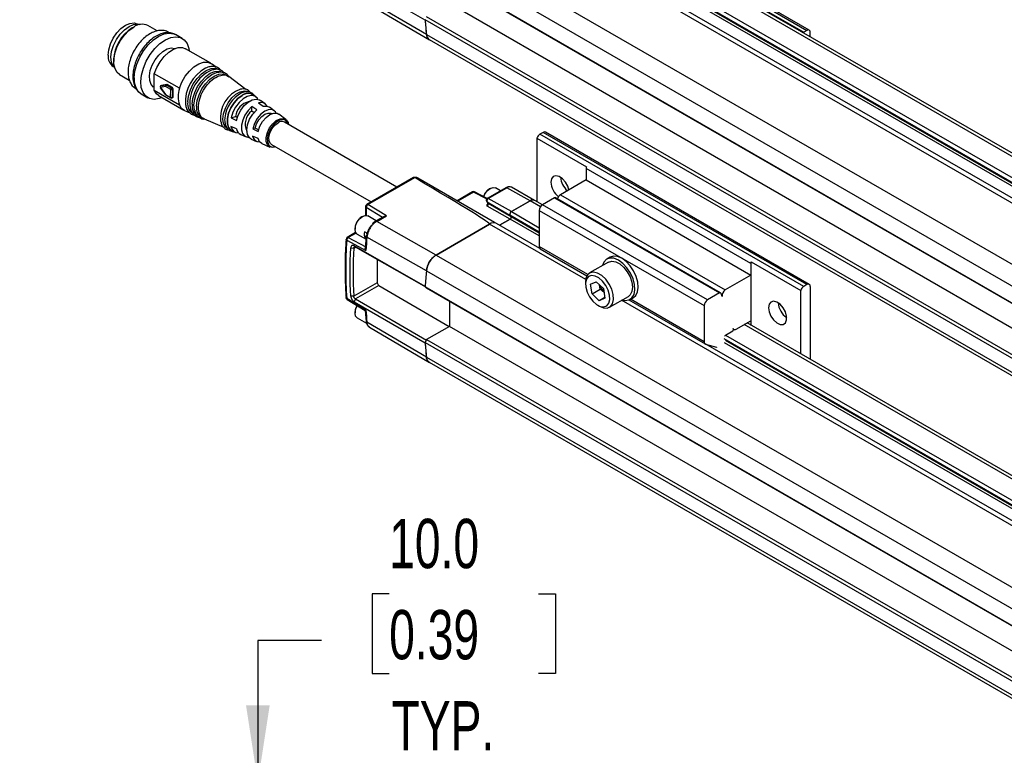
# Model space of a CAD drawing. Header units: millimetres. Extents: x 16 to 683, y 16 to 524.
# Tile 9 of 17: x 260 to 366, y 404 to 483. Entities that reach past the tile are written whole.
import ezdxf

# ---------------------------------------------------------------- set-up
doc = ezdxf.new("R2010")
doc.units = ezdxf.units.MM
doc.header["$LTSCALE"] = 2.5
doc.layers.add('DIMENSIONS', color=140, linetype='Continuous', lineweight=25)
doc.styles.add('SLDTEXTSTYLE0', font='TXT', dxfattribs={"width": 0.7})
doc.dimstyles.new('SLDDIMSTYLE4', dxfattribs={"dimtxt": 5.39502, "dimasz": 8.255, "dimexe": 0, "dimexo": 0.0625, "dimgap": 1.348755, "dimtad": 0, "dimtih": 1, "dimtoh": 1, "dimlfac": 0.5, "dimrnd": 1e-09, "dimzin": 4, "dimdsep": 46, "dimtxsty": 'SLDTEXTSTYLE0', "dimsah": 1, "dimcen": 0.09, "dimadec": 0, "dimazin": 1, "dimtfac": 1, "dimtmove": 0, "dimatfit": 0, "dimfxl": 0, "dimfrac": 2, "dimtolj": 1, "dimtzin": 12, "dimarcsym": 0})

# ---------------------------------------------------------------- blocks, each defined once
blk = doc.blocks.new('_D_6')
at = {"layer": 'DIMENSIONS'}
for p, q in [((299.92, 421.08), (298.11, 421.08)), ((298.11, 421.08), (298.11, 412.51)), ((315.95, 421.08), (317.76, 421.08)), ((317.76, 421.08), (317.76, 412.51)), ((292.67, 416.04), (285.84, 416.04)), ((285.84, 416.04), (285.84, 400.85)), ((298.11, 412.51), (299.92, 412.51)), ((317.76, 412.51), (315.95, 412.51)), ((263.48, 400.85), (293.78, 400.85)), ((260.06, 380.85), (293.78, 380.85)), ((285.84, 380.85), (285.84, 364.98))]:
    blk.add_line(p, q, dxfattribs=at)
for points in [[(285.84, 400.85), (287.11, 409.11), (284.57, 409.11)], [(285.84, 380.85), (284.57, 372.6), (287.11, 372.6)]]:
    blk.add_solid(points, dxfattribs=at)
at = {"layer": 'DIMENSIONS', "char_height": 5.292, "attachment_point": 1, "style": 'SLDTEXTSTYLE0'}
for s, insert in [('10.0', (299.92, 429.11)), ('0.39', (299.92, 419.33)), ('TYP.', (300.18, 409.55))]:
    blk.add_mtext(s, dxfattribs=dict(at, insert=insert))

msp = doc.modelspace()

# ---------------------------------------------------------------- linework, layer by layer
for p, q in [((315.023, 497.845), (668.577, 293.743)), ((669.077, 293.792), (315.523, 497.894)), ((316.084, 497.641), (344.368, 481.313)), ((316.438, 497.845), (344.722, 481.517)), ((344.972, 481.541), (316.688, 497.87)), ((312.871, 496.299), (666.425, 292.197)), ((666.579, 292.59), (313.026, 496.692)), ((310.692, 495.345), (664.246, 291.243)), ((664.996, 291.317), (311.442, 495.419)), ((312.899, 495.883), (666.452, 291.781)), ((312.991, 496.119), (666.545, 292.017)), ((658.517, 287.936), (304.964, 492.038)), ((303.91, 490.343), (657.464, 286.241)), ((303.776, 488.608), (657.329, 284.506)), ((303.917, 488.473), (657.47, 284.371)), ((303.776, 482.603), (296.172, 487.021)), ((303.907, 481.082), (297.536, 484.818)), ((297.792, 484.292), (304.249, 480.507)), ((659.932, 280.281), (306.379, 484.383)), ((657.329, 278.562), (303.776, 482.664)), ((303.779, 482.61), (303.776, 482.603)), ((657.47, 278.86), (303.917, 482.962)), ((272.529, 481.876), (272.349, 481.773)), ((272.992, 482.17), (272.955, 482.192)), ((275.037, 481.452), (274.042, 482.026)), ((344.722, 481.517), (344.368, 481.313)), ((277.722, 480.652), (277.015, 481.06)), ((303.91, 481.084), (657.464, 276.982)), ((304.214, 480.532), (657.767, 276.43)), ((345.075, 480.834), (345.075, 481.312)), ((280.787, 477.988), (278.077, 479.552)), ((270.39, 478.379), (270.39, 478.171)), ((270.33, 477.645), (270.368, 477.623)), ((281.357, 477.569), (280.883, 477.924)), ((271.016, 476.786), (272.056, 476.186)), ((274.714, 475.085), (274.737, 476.865)), ((277.446, 475.301), (274.737, 476.865)), ((282.719, 476.55), (282.555, 476.673)), ((284.544, 475.185), (282.718, 476.551)), ((274.698, 475.412), (274.718, 475.401)), ((275.37, 475.37), (275.912, 474.623)), ((275.936, 475.51), (275.383, 475.394)), ((275.383, 475.394), (275.925, 474.647)), ((275.499, 475.602), (275.41, 475.553)), ((275.423, 475.558), (275.41, 475.553)), ((275.423, 475.558), (275.976, 475.673)), ((275.511, 475.607), (275.423, 475.558)), ((275.511, 475.607), (275.499, 475.602)), ((276.064, 475.723), (275.511, 475.607)), ((276.498, 475.186), (275.936, 475.51)), ((275.976, 475.673), (276.064, 475.723)), ((276.114, 475.712), (276.025, 475.662)), ((276.025, 475.662), (276.587, 475.338)), ((276.676, 475.388), (276.114, 475.712)), ((276.486, 474.323), (276.498, 475.186)), ((276.587, 475.338), (276.676, 475.388)), ((276.674, 475.184), (276.663, 474.321)), ((276.763, 475.234), (276.674, 475.184)), ((276.752, 474.371), (276.763, 475.234)), ((273.341, 474.694), (273.279, 474.733)), ((273.341, 474.694), (274.048, 474.286)), ((274.714, 475.085), (277.423, 473.521)), ((275.178, 474.529), (277.887, 472.965)), ((275.925, 474.647), (276.486, 474.323)), ((275.95, 474.588), (276.512, 474.264)), ((276.636, 474.263), (276.724, 474.313)), ((276.663, 474.321), (276.752, 474.371)), ((285.632, 474.37), (285.337, 474.59)), ((285.181, 472.872), (285.187, 473.343)), ((285.716, 472.975), (285.187, 473.343)), ((285.894, 473.739), (286.423, 473.371)), ((286.612, 473.637), (286.12, 474.004)), ((287.598, 472.899), (287.103, 473.269)), ((277.99, 472.913), (278.538, 472.678)), ((279.91, 472.091), (280.098, 472.011)), ((280.097, 472.011), (282.183, 471.117)), ((282.969, 472.146), (283.442, 472.263)), ((282.969, 472.146), (283.546, 471.854)), ((283.628, 472.156), (283.442, 472.263)), ((285.181, 472.872), (285.453, 472.715)), ((287.336, 472.59), (287.333, 472.592)), ((288.846, 471.964), (288.086, 472.533)), ((283.534, 470.95), (282.957, 471.211)), ((285.563, 471.039), (285.289, 470.971)), ((285.289, 470.971), (285.866, 470.679)), ((285.906, 470.841), (285.563, 471.039)), ((300.753, 464.701), (288.682, 471.669)), ((283.105, 470.723), (283.443, 470.578)), ((284.004, 470.338), (284.568, 470.096)), ((285.132, 469.855), (285.7, 469.612)), ((285.856, 469.9), (285.279, 470.161)), ((315.766, 469.954), (321.069, 466.893)), ((315.766, 469.954), (315.766, 463.133)), ((316.438, 470.572), (316.084, 470.368)), ((344.368, 454.04), (316.084, 470.368)), ((344.722, 454.244), (316.438, 470.572)), ((344.972, 454.269), (316.688, 470.597)), ((286.261, 469.372), (287.133, 468.998)), ((287.307, 469.288), (298.003, 463.113)), ((338.711, 456.489), (321.034, 466.694)), ((321.034, 466.694), (321.034, 465.47)), ((302.543, 465.734), (297.516, 462.832)), ((297.64, 462.82), (302.666, 465.72)), ((311.226, 460.919), (302.985, 465.677)), ((312.424, 464.64), (310.424, 463.486)), ((310.549, 463.475), (312.547, 464.628)), ((310.754, 464.565), (310.675, 464.519)), ((311.854, 464.311), (311.317, 464.621)), ((315.023, 463.224), (312.547, 464.628)), ((315.52, 463.275), (313.029, 464.678)), ((321.034, 465.47), (318.284, 463.882)), ((321.034, 465.47), (338.711, 455.264)), ((308.84, 464.183), (307.206, 463.24)), ((308.964, 464.172), (307.278, 463.199)), ((310.367, 463.43), (308.964, 464.172)), ((310.419, 463.481), (309.082, 464.188)), ((309.082, 464.188), (309.085, 464.186)), ((317.66, 463.547), (316.374, 462.804)), ((317.66, 463.547), (335.338, 453.341)), ((335.463, 453.354), (317.785, 463.559)), ((318.284, 463.882), (335.962, 453.677)), ((297.391, 462.615), (297.391, 461.679)), ((299.201, 461.457), (297.458, 462.517)), ((297.458, 462.517), (297.458, 461.661)), ((299.619, 461.616), (297.64, 462.82)), ((310.351, 463.196), (310.482, 462.999)), ((310.363, 463.18), (310.414, 463.131)), ((310.414, 463.131), (312.871, 461.678)), ((310.414, 463.131), (310.534, 462.95)), ((312.899, 461.262), (310.422, 462.667)), ((312.991, 461.498), (310.534, 462.95)), ((313.026, 462.07), (310.549, 463.475)), ((313.026, 462.07), (315.023, 463.224)), ((315.023, 463.224), (313.026, 462.07)), ((316.146, 462.576), (315.023, 463.224)), ((316.356, 462.793), (315.523, 463.273)), ((334.052, 452.599), (316.374, 462.804)), ((297.054, 461.555), (296.974, 461.509)), ((297.393, 461.663), (297.391, 461.68)), ((298.541, 461.077), (297.617, 461.611)), ((299.376, 461.559), (298.465, 461.033)), ((298.589, 461.021), (299.619, 461.616)), ((312.871, 461.678), (312.991, 461.498)), ((312.871, 461.678), (312.991, 461.498)), ((316.021, 459.86), (312.871, 461.678)), ((316.021, 459.749), (312.991, 461.498)), ((313.026, 462.07), (316.021, 460.342)), ((316.021, 462.192), (333.698, 451.986)), ((316.021, 462.192), (316.021, 458.312)), ((298.185, 460.811), (298.105, 460.749)), ((298.465, 461.033), (298.185, 460.811)), ((304.96, 457.414), (298.589, 461.021)), ((304.96, 457.414), (310.692, 460.723)), ((310.692, 460.723), (304.964, 457.416)), ((320.995, 454.776), (310.692, 460.723)), ((311.442, 460.798), (311.185, 460.946)), ((316.078, 458.121), (311.442, 460.798)), ((311.768, 460.61), (312.899, 461.262)), ((312.899, 461.262), (311.768, 460.61)), ((316.021, 459.46), (312.899, 461.262)), ((296.319, 459.823), (295.419, 459.303)), ((296.369, 459.774), (295.538, 459.294)), ((295.538, 459.294), (297.423, 458.287)), ((296.259, 460.269), (296.259, 460.177)), ((296.319, 459.823), (296.334, 459.83)), ((296.492, 459.662), (297.438, 459.116)), ((297.561, 459.75), (297.278, 459.913)), ((297.472, 459.464), (297.278, 459.352)), ((297.278, 459.352), (297.449, 459.253)), ((297.463, 459.426), (297.363, 458.156)), ((297.492, 459.554), (297.463, 459.423)), ((303.907, 455.72), (297.536, 459.324)), ((295.368, 459), (297.424, 457.903)), ((296.113, 458.154), (296.314, 458.27)), ((303.776, 454.048), (296.172, 458.405)), ((296.313, 458.27), (296.172, 458.405)), ((303.917, 453.913), (296.313, 458.27)), ((321.213, 455.314), (316.021, 458.312)), ((295.795, 458.185), (296.113, 458.154)), ((304.964, 457.416), (658.517, 253.314)), ((316.124, 458.083), (321.13, 455.193)), ((323.609, 457.188), (323.256, 456.984)), ((298.636, 456.939), (298.636, 454.446)), ((323.443, 456.66), (321.416, 455.489)), ((338.711, 456.489), (338.711, 455.264)), ((338.747, 456.688), (344.05, 453.626)), ((338.747, 449.866), (338.747, 456.688)), ((303.91, 455.722), (657.464, 251.62)), ((338.711, 455.264), (335.962, 453.677)), ((298.636, 454.446), (296.113, 452.989)), ((298.812, 454.14), (296.313, 452.697)), ((298.812, 454.14), (306.362, 449.752)), ((303.779, 454.045), (303.776, 454.048)), ((320.976, 454.516), (320.976, 454.285)), ((321.502, 454.273), (322.108, 454.554)), ((321.672, 453.252), (321.502, 454.273)), ((322.108, 454.554), (322.885, 453.814)), ((322.556, 453.762), (322.483, 454.197)), ((344.722, 454.244), (344.368, 454.04)), ((345.075, 454.04), (345.075, 446.213)), ((296.113, 452.989), (295.795, 452.999)), ((657.329, 249.885), (303.776, 453.987)), ((303.776, 453.987), (303.917, 453.852)), ((657.47, 249.75), (303.917, 453.852)), ((321.672, 453.252), (322.556, 453.762)), ((322.449, 452.513), (321.672, 453.252)), ((322.957, 453.38), (322.556, 453.762)), ((322.885, 453.814), (323.055, 452.794)), ((323.541, 451.809), (325.568, 452.979)), ((335.338, 453.341), (334.052, 452.599)), ((335.626, 452.947), (335.506, 453.298)), ((344.05, 446.805), (344.05, 453.626)), ((297.424, 451.488), (295.368, 452.752)), ((295.415, 452.654), (295.413, 452.656)), ((295.415, 452.654), (297.361, 451.459)), ((296.313, 452.697), (296.172, 452.4)), ((296.172, 452.4), (303.776, 447.982)), ((296.313, 452.697), (303.917, 448.279)), ((306.379, 452.431), (306.379, 449.762)), ((322.278, 452.03), (322.479, 451.914)), ((323.045, 452.857), (322.449, 452.513)), ((323.055, 452.794), (322.449, 452.513)), ((634.901, 273.562), (324.838, 452.557)), ((325.63, 452.595), (333.802, 447.878)), ((325.756, 452.654), (326.109, 452.858)), ((333.698, 448.107), (325.788, 452.673)), ((333.698, 451.986), (333.698, 448.107)), ((296.259, 451.287), (296.259, 451.195)), ((297.362, 451.461), (297.463, 450.295)), ((296.492, 450.68), (297.503, 450.097)), ((303.907, 446.46), (297.536, 450.197)), ((337.129, 449.451), (338.711, 450.365)), ((639.232, 276.062), (338.004, 449.957)), ((639.525, 276.231), (338.297, 450.126)), ((338.711, 450.365), (338.711, 449.887)), ((297.793, 449.671), (304.249, 445.886)), ((306.379, 449.762), (303.917, 448.34)), ((659.932, 245.66), (306.379, 449.762)), ((335.977, 448.811), (336.768, 449.268)), ((335.986, 448.816), (637.234, 274.909)), ((336.835, 449.414), (336.793, 449.538)), ((336.819, 449.461), (336.879, 449.427)), ((303.917, 448.34), (303.776, 448.043)), ((303.776, 448.043), (657.329, 243.941)), ((303.776, 447.982), (303.779, 447.989)), ((303.917, 448.34), (657.47, 244.238)), ((333.838, 447.862), (335.004, 447.515)), ((635.34, 273.816), (333.862, 447.855)), ((636.817, 274.668), (335.852, 448.411)), ((636.47, 274.468), (335.88, 447.995)), ((636.721, 274.613), (335.972, 448.231)), ((303.91, 446.462), (657.464, 242.36)), ((304.214, 445.911), (657.767, 241.809))]:
    msp.add_line(p, q)
at = {"flags": 128}
for points in [[(269.786, 478.847), (269.849, 479.438), (270.035, 480.062), (270.33, 480.676), (270.714, 481.239), (271.162, 481.711), (271.642, 482.062), (272.123, 482.266), (272.57, 482.31), (272.955, 482.192)], [(270.486, 477.493), (270.328, 477.678), (270.145, 478.107), (270.087, 478.645), (270.159, 479.257), (270.357, 479.899), (270.666, 480.529), (271.066, 481.103), (271.53, 481.583), (272.025, 481.935), (272.518, 482.136), (272.975, 482.172), (273.165, 482.132)], [(271.016, 476.786), (270.768, 476.987), (270.529, 477.376), (270.405, 477.883), (270.405, 478.478), (270.529, 479.128), (270.768, 479.793), (271.11, 480.436), (271.535, 481.02), (272.017, 481.509), (272.529, 481.877)], [(272.58, 476.422), (272.653, 477.132), (272.854, 477.878), (273.171, 478.625), (273.588, 479.334), (274.086, 479.97), (274.638, 480.501), (275.217, 480.9), (275.794, 481.148), (276.341, 481.232), (276.829, 481.148), (277.015, 481.06)], [(273.287, 476.014), (273.361, 476.723), (273.561, 477.47), (273.878, 478.216), (274.296, 478.925), (274.793, 479.561), (275.345, 480.092), (275.924, 480.492), (276.501, 480.74), (277.048, 480.824), (277.536, 480.74), (277.941, 480.491), (278.243, 480.091), (278.427, 479.56), (278.464, 479.329)], [(344.312, 481.275), (344.319, 481.28), (344.368, 481.313)], [(274.698, 475.412), (274.658, 475.437), (274.394, 475.716), (274.241, 476.125), (274.21, 476.634), (274.303, 477.205), (274.513, 477.795), (274.825, 478.362), (275.216, 478.861), (275.656, 479.258), (276.114, 479.522), (276.554, 479.634), (276.945, 479.585), (276.974, 479.574)], [(274.737, 476.865), (274.993, 477.526), (275.351, 478.157), (275.79, 478.718), (276.28, 479.174), (276.793, 479.496), (277.295, 479.665), (277.755, 479.669), (278.077, 479.552)], [(277.446, 475.301), (277.702, 475.962), (278.061, 476.593), (278.499, 477.154), (278.99, 477.61), (279.502, 477.932), (280.004, 478.101), (280.465, 478.105), (280.855, 477.945), (280.883, 477.924)], [(278.324, 473.834), (278.398, 474.461), (278.601, 475.12), (278.918, 475.767), (279.328, 476.356), (279.803, 476.848), (280.311, 477.209), (280.817, 477.415), (281.287, 477.452), (281.687, 477.317), (281.759, 477.269)], [(278.795, 473.61), (278.868, 474.223), (279.066, 474.868), (279.377, 475.501), (279.778, 476.077), (280.244, 476.559), (280.741, 476.912), (281.236, 477.114), (281.695, 477.15), (282.087, 477.018), (282.157, 476.971)], [(278.991, 473.516), (279.063, 474.125), (279.259, 474.764), (279.567, 475.39), (279.965, 475.962), (280.426, 476.439), (280.918, 476.789), (281.409, 476.989), (281.655, 477.029)], [(279.267, 473.385), (279.338, 473.985), (279.532, 474.616), (279.836, 475.235), (280.229, 475.799), (280.684, 476.27), (281.17, 476.616), (281.654, 476.813), (282.103, 476.848), (282.487, 476.719), (282.555, 476.673)], [(275.564, 474.306), (275.269, 474.198), (274.722, 474.114), (274.234, 474.198), (273.829, 474.447), (273.527, 474.847), (273.343, 475.378), (273.287, 476.014)], [(275.178, 474.529), (274.956, 474.703), (274.714, 475.085)], [(275.912, 474.623), (275.911, 474.624), (275.912, 474.629), (275.916, 474.637), (275.925, 474.647)], [(282.652, 470.916), (282.352, 471.143), (282.16, 471.518), (282.095, 472.008), (282.16, 472.575), (282.352, 473.172), (282.655, 473.75), (283.044, 474.263), (283.488, 474.67), (283.951, 474.937), (284.394, 475.043), (284.783, 474.979), (284.944, 474.886)], [(284.144, 474.53), (283.698, 474.198), (283.288, 473.745), (282.947, 473.208), (282.704, 472.629), (282.577, 472.057), (282.577, 471.536), (282.704, 471.11), (282.947, 470.813), (283.147, 470.705)], [(283.105, 470.723), (282.948, 470.814), (282.705, 471.111), (282.578, 471.537), (282.578, 472.057), (282.705, 472.629), (282.948, 473.207), (283.289, 473.745), (283.698, 474.197), (284.144, 474.529)], [(285.844, 474.131), (285.795, 474.205), (285.511, 474.444), (285.139, 474.521), (284.71, 474.429), (284.26, 474.178), (283.827, 473.786), (283.448, 473.289), (283.154, 472.726), (282.969, 472.146)], [(283.546, 471.854), (283.724, 472.415), (284.009, 472.959), (284.376, 473.44), (284.794, 473.819), (285.229, 474.062), (285.643, 474.15), (286.003, 474.076), (286.12, 474.004)], [(277.99, 472.913), (277.666, 473.139), (277.423, 473.521)], [(279.054, 472.958), (279.048, 472.981), (278.991, 473.516)], [(285.187, 473.343), (284.792, 472.934), (284.46, 472.437), (284.219, 471.894), (284.09, 471.352), (284.083, 470.858), (284.2, 470.454), (284.431, 470.175), (284.755, 470.045), (284.886, 470.037)], [(287.804, 472.65), (287.713, 472.788), (287.418, 472.993), (287.035, 473.017), (286.604, 472.858), (286.17, 472.533), (285.781, 472.076), (285.476, 471.536), (285.289, 470.971)], [(286.423, 473.371), (286.838, 473.388), (287.103, 473.269)], [(285.132, 469.855), (284.931, 469.989), (284.721, 470.336), (284.653, 470.819), (284.734, 471.385), (284.957, 471.975), (285.296, 472.525), (285.716, 472.975)], [(285.563, 471.039), (285.71, 471.485), (285.95, 471.91), (286.258, 472.271), (286.599, 472.527), (286.939, 472.652), (287.242, 472.633), (287.333, 472.592)], [(285.866, 470.679), (286.046, 471.223), (286.338, 471.742), (286.713, 472.181), (287.13, 472.494), (287.545, 472.647), (287.913, 472.624), (288.086, 472.533)], [(287.757, 469.028), (287.455, 468.951), (287.118, 469.005), (286.869, 469.222), (286.735, 469.58), (286.731, 470.039), (286.857, 470.549), (287.099, 471.056), (287.431, 471.504), (287.817, 471.846), (288.216, 472.043), (288.583, 472.074), (288.88, 471.937), (289.074, 471.645), (289.132, 471.409)], [(289.082, 471.438), (289.057, 471.579), (288.815, 471.872), (288.448, 471.953), (288.011, 471.809), (287.573, 471.463), (287.198, 470.966), (286.944, 470.396), (286.851, 469.838), (286.851, 469.838)], [(287.307, 469.288), (287.21, 469.363), (287.055, 469.645), (287.028, 470.041), (287.131, 470.495), (287.35, 470.948), (287.657, 471.337), (288.009, 471.61)], [(286.261, 469.372), (286.024, 469.55), (285.856, 469.9)], [(319.184, 464.402), (319.067, 464.787), (318.827, 465.231), (318.507, 465.599), (318.151, 465.843), (317.807, 465.928), (317.522, 465.844), (317.334, 465.602), (317.268, 465.234)], [(310.053, 463.675), (310.192, 463.972), (310.45, 464.32), (310.754, 464.565), (311.059, 464.671), (311.317, 464.621)], [(310.482, 462.999), (310.503, 462.974), (310.534, 462.95)], [(296.492, 459.662), (296.492, 459.662), (296.319, 459.861), (296.259, 460.177), (296.319, 460.564), (296.492, 460.961), (296.75, 461.309), (297.054, 461.555), (297.358, 461.661), (297.617, 461.611)], [(326.109, 452.858), (326.356, 453.073), (326.551, 453.454), (326.626, 453.945), (326.577, 454.513), (326.407, 455.117), (326.127, 455.714), (325.758, 456.263), (325.325, 456.724), (324.859, 457.065), (324.394, 457.261), (323.961, 457.3), (323.609, 457.188)], [(326.235, 454.247), (326.071, 454.864), (325.792, 455.478), (325.417, 456.043), (324.974, 456.517), (324.497, 456.866), (324.02, 457.062), (323.58, 457.093), (323.208, 456.954), (322.932, 456.658), (322.785, 456.279)], [(323.443, 456.66), (323.447, 456.661), (323.801, 456.758), (324.215, 456.689), (324.654, 456.46), (325.08, 456.091), (325.457, 455.613), (325.753, 455.066), (325.942, 454.499), (326.008, 453.959), (325.946, 453.493), (325.76, 453.14), (325.568, 452.979)], [(323.948, 453.162), (323.791, 453.737), (323.517, 454.305), (323.15, 454.814), (322.724, 455.219), (322.276, 455.485), (321.846, 455.588), (321.473, 455.519), (321.188, 455.283), (321.019, 454.902), (320.976, 454.516)], [(323.552, 453.111), (323.406, 453.635), (323.149, 454.149), (322.807, 454.602), (322.414, 454.951), (322.007, 455.161), (321.627, 455.211), (321.31, 455.098), (321.088, 454.831), (320.983, 454.437), (321.005, 453.955), (321.151, 453.432), (321.408, 452.918), (321.749, 452.465), (322.143, 452.116), (322.55, 451.906), (322.93, 451.855), (323.247, 451.969), (323.468, 452.235), (323.574, 452.629), (323.552, 453.111)], [(324.91, 452.599), (325.218, 452.54), (325.628, 452.594), (325.955, 452.814), (326.174, 453.182), (326.27, 453.672), (326.235, 454.247)], [(322.479, 451.914), (322.901, 451.74), (323.307, 451.723), (323.64, 451.877), (323.869, 452.189), (323.975, 452.63), (323.948, 453.162)], [(335.506, 453.298), (335.495, 453.321), (335.481, 453.34), (335.463, 453.354), (335.442, 453.363), (335.418, 453.366), (335.393, 453.363), (335.366, 453.355), (335.338, 453.341)], [(296.492, 450.68), (296.327, 450.862), (296.259, 451.172), (296.312, 451.555), (296.477, 451.954), (296.497, 451.989)], [(340.603, 451.764), (340.669, 451.32), (340.857, 450.861), (341.142, 450.448), (341.486, 450.136), (341.841, 449.969), (342.161, 449.968), (342.402, 450.134), (342.531, 450.444), (342.531, 450.857), (342.402, 451.316), (342.161, 451.76), (341.841, 452.129), (341.486, 452.372), (341.142, 452.458), (340.857, 452.374), (340.669, 452.131), (340.603, 451.764)], [(336.793, 449.538), (336.814, 449.491), (336.843, 449.454), (336.879, 449.426), (336.921, 449.409), (336.969, 449.403), (337.02, 449.408), (337.074, 449.425), (337.129, 449.451)], [(335.004, 447.515), (335.027, 447.51), (335.037, 447.509)]]:
    msp.add_lwpolyline(points, dxfattribs=at)
for centre, radius, start, end in [((344.432, 485.322), 40.743, 183.74083, 185.9716), ((344.379, 485.316), 40.693, 183.82256, 185.97243), ((274.591, 478.216), 4.204, 122.21856, 177.78144), ((273.409, 480.703), 1.467, 64.45706, 126.8534), ((344.86, 481.347), 0.218, 350.78596, 129.20329), ((304.592, 481.1), 0.682, 181.34683, 236.33492), ((271.03, 478.686), 1.254, 172.62455, 236.06327), ((282.166, 473.855), 4.095, 118.02079, 184.32131), ((282.483, 473.653), 3.947, 114.35605, 184.36098), ((274.428, 476.198), 1.862, 173.06493, 231.88686), ((275.472, 475.444), 0.125, 119.24517, 180), ((275.499, 475.453), 0.129, 125.76382, 206.78117), ((276.128, 475.5), 0.192, 122.10353, 176.90117), ((275.986, 475.602), 0.0721, 56.93782, 98.35091), ((276.074, 475.651), 0.0721, 56.93782, 98.35091), ((276.689, 475.175), 0.192, 122.10353, 176.90117), ((276.587, 475.358), 0.195, 242.50072, 296.5003), ((276.485, 475.178), 0.19, 1.72398, 57.28461), ((276.573, 475.228), 0.19, 1.72398, 57.28461), ((280.031, 474.378), 2.745, 160.34377, 198.17464), ((285.071, 472.151), 3.248, 109.91866, 187.28142), ((276.013, 474.697), 0.125, 215.92469, 240.16709), ((276.576, 474.495), 0.195, 242.50072, 296.5003), ((276.548, 474.315), 0.0625, 172.87167, 234.66636), ((276.575, 474.372), 0.125, 240.00269, 299.24517), ((276.6, 474.315), 0.063, 304.19505, 5.39272), ((276.689, 474.365), 0.063, 304.19505, 5.39272), ((285.674, 471.8), 3.396, 117.92971, 174.11083), ((284.781, 473.739), 1.015, 54.26183, 128.83658), ((284.787, 473.667), 1.075, 59.19173, 126.72962), ((279.616, 473.634), 1.307, 171.18057, 241.70255), ((280.06, 473.413), 1.28, 171.18057, 241.70255), ((280.504, 473.193), 1.252, 171.18057, 241.70255), ((285.345, 472.021), 1.919, 103.70153, 172.74111), ((286.153, 473.019), 0.765, 29.06462, 109.80792), ((286.258, 471.462), 1.775, 127.35316, 205.47556), ((283.773, 471.34), 0.826, 188.96556, 268.82567), ((284.345, 471.086), 0.822, 189.49439, 245.48281), ((288.393, 471.1), 0.638, 63.11162, 127.03944), ((285.984, 470.269), 0.713, 188.77283, 272.79196), ((316.504, 469.717), 0.775, 122.76829, 162.14054), ((316.584, 470.368), 0.251, 65.69288, 125.61758), ((321.662, 466.685), 0.628, 160.66478, 179.12399), ((302.75, 465.136), 0.59, 66.54211, 98.23503), ((320.467, 465.951), 2.18, 184.96952, 228.74245), ((312.475, 464.526), 0.125, 54.88667, 114.47433), ((312.831, 464.231), 0.489, 66.21109, 125.57229), ((319.418, 465.344), 2.152, 182.92501, 231.09175), ((308.965, 463.967), 0.25, 62.13942, 119.99731), ((308.892, 464.07), 0.125, 54.88667, 114.47433), ((309.037, 464.077), 0.12, 67.78908, 127.61016), ((311.532, 463.194), 1.579, 122.8999, 161.85246), ((317.733, 463.448), 0.123, 64.88371, 126.42675), ((318.707, 463.228), 0.779, 122.85909, 162.90307), ((297.641, 462.615), 0.25, 119.939, 180), ((297.803, 462.507), 0.345, 147.95872, 178.43414), ((297.817, 462.516), 0.352, 120.15438, 150.21974), ((310.306, 462.876), 0.24, 299.01799, 18.00011), ((315.317, 462.813), 0.504, 66.21109, 125.57229), ((315.316, 462.815), 0.503, 65.69288, 125.61758), ((316.788, 462.157), 0.768, 122.60548, 177.39452), ((297.813, 460.198), 1.556, 122.6112, 177.39417), ((313.187, 461.78), 0.332, 119.01799, 198.00011), ((313.187, 461.78), 0.332, 119.01799, 198.00011), ((312.802, 461.436), 0.199, 299.01799, 18.00011), ((312.802, 461.436), 0.199, 299.01799, 18.00011), ((311.131, 460.121), 0.745, 65.26199, 126.04847), ((311.131, 460.12), 0.746, 65.30813, 126.00233), ((295.544, 459.087), 0.25, 119.9914, 180), ((295.719, 459.004), 0.342, 122.02664, 151.10733), ((298.288, 459.633), 1.048, 164.46978, 195.53031), ((351.307, 454.36), 53.999, 174.72521, 176.23769), ((298, 459.753), 0.496, 177.29311, 208.34789), ((342.375, 455.876), 47.111, 176.1973, 183.8027), ((295.739, 458.979), 0.372, 149.15561, 176.66289), ((316.277, 458.29), 0.258, 175.151, 233.53682), ((342.975, 455.571), 46.933, 176.84597, 183.15403), ((306.231, 455.453), 2.336, 122.8418, 173.39588), ((339.34, 456.48), 0.628, 160.66478, 179.12399), ((357.523, 450.701), 53.847, 174.64964, 176.50193), ((357.574, 450.695), 53.902, 174.65031, 176.43277), ((299.02, 454.463), 0.384, 182.61517, 237.26936), ((324.031, 454.545), 1.535, 195.67994, 224.90898), ((344.788, 453.388), 0.775, 122.76829, 162.14054), ((344.86, 454.075), 0.218, 350.78596, 129.20329), ((336.328, 453.067), 0.712, 120.93057, 189.67381), ((295.544, 452.869), 0.25, 180, 238.43265), ((295.478, 452.745), 0.111, 176.82514, 233.94901), ((297.776, 451.22), 1.519, 148.96934, 177.47989), ((334.466, 451.952), 0.768, 122.60548, 177.39452), ((343.716, 452.438), 2.092, 184.0169, 235.97772), ((337.928, 454.36), 40.606, 184.05554, 185.88458), ((336.103, 448.615), 0.233, 122.68359, 169.49263), ((336.695, 449.39), 0.142, 300.93057, 9.67381), ((344.432, 450.701), 40.743, 183.74083, 185.9716), ((344.379, 450.694), 40.693, 183.82256, 185.97243), ((333.928, 448.076), 0.232, 172.39468, 247.20096), ((304.592, 446.478), 0.682, 181.34683, 236.33492)]:
    msp.add_arc(centre, radius, start, end)
msp.add_ellipse((189.125, 529.678), major_axis=(121.571, -68.951), ratio=0.0075565, start_param=6.2787444, end_param=6.6529922)
for points, knots in [([(276.344, 481.268), (276.206, 481.342), (275.925, 481.492), (275.43, 481.536), (274.91, 481.453), (274.371, 481.23), (273.832, 480.873), (273.318, 480.396), (272.857, 479.823), (272.468, 479.183), (272.17, 478.503), (271.978, 477.824), (271.919, 477.342), (271.912, 476.978), (271.932, 476.61), (272.04, 476.131), (272.288, 475.678), (272.535, 475.388), (272.719, 475.3), (272.763, 475.279)], [0, 0, 0, 0, 0.0599762, 0.1220086, 0.1853763, 0.2519245, 0.3209933, 0.3908026, 0.4604183, 0.5298721, 0.5994093, 0.6692555, 0.735917, 0.7496937, 0.7875412, 0.8589708, 0.9213512, 0.9812809, 1, 1, 1, 1]), ([(277.036, 481.024), (276.969, 481.07), (276.765, 481.209), (276.346, 481.288), (275.826, 481.267), (275.28, 481.101), (274.726, 480.8), (274.181, 480.37), (273.684, 479.827), (273.358, 479.404), (273.229, 479.16), (273.219, 479.141)], [0, 0, 0, 0, 0.0611279, 0.1850794, 0.3093602, 0.4388261, 0.5740406, 0.712134, 0.8502652, 0.9879619, 1, 1, 1, 1]), ([(303.907, 481.082), (303.931, 480.959), (303.978, 480.716), (304.132, 480.594), (304.208, 480.534)], [0, 0, 0, 0, 0.5057984, 1, 1, 1, 1]), ([(273.219, 479.141), (273.104, 478.939), (272.864, 478.515), (272.612, 477.828), (272.453, 477.123), (272.414, 476.442), (272.499, 475.833), (272.705, 475.327), (272.96, 474.958), (273.185, 474.816), (273.273, 474.76)], [0, 0, 0, 0, 0.124421, 0.2610979, 0.3985355, 0.5372961, 0.6776249, 0.8029716, 0.9227346, 1, 1, 1, 1]), ([(281.869, 477.219), (281.847, 477.252), (281.74, 477.409), (281.447, 477.572), (281.025, 477.663), (280.61, 477.623), (280.344, 477.504), (280.231, 477.453)], [0, 0, 0, 0, 0.0677577, 0.322795, 0.5699139, 0.8181689, 1, 1, 1, 1]), ([(282.255, 476.934), (282.2, 476.999), (282.052, 477.175), (281.707, 477.32), (281.287, 477.366), (280.997, 477.284), (280.858, 477.244)], [0, 0, 0, 0, 0.1701942, 0.4576251, 0.7396007, 1, 1, 1, 1]), ([(280.109, 472.037), (280.073, 472.043), (279.833, 472.079), (279.566, 472.495), (279.409, 473.227), (279.557, 474.161), (279.97, 475.107), (280.588, 475.96), (281.075, 476.305), (281.318, 476.478)], [0, 0, 0, 0, 0.02816519, 0.19013766, 0.35211013, 0.5140826, 0.67605506, 0.83802753, 1, 1, 1, 1]), ([(281.318, 476.478), (281.557, 476.581), (282.035, 476.786), (282.527, 476.745), (282.679, 476.556), (282.701, 476.528)], [0, 0, 0, 0, 0.4600926, 0.9201852, 1, 1, 1, 1]), ([(282.772, 476.465), (282.746, 476.518), (282.652, 476.711), (282.368, 476.915), (282.018, 477.05), (281.78, 477.029), (281.69, 477.021)], [0, 0, 0, 0, 0.1318872, 0.4743691, 0.8009085, 1, 1, 1, 1]), ([(275.976, 475.673), (275.952, 475.66), (275.935, 475.635), (275.92, 475.575), (275.923, 475.54), (275.936, 475.51)], [0, 0, 0, 0, 0.5, 0.5, 1, 1, 1, 1]), ([(285.049, 474.85), (285.03, 474.88), (284.936, 475.029), (284.663, 475.18), (284.312, 475.265), (284.078, 475.216), (283.983, 475.196)], [0, 0, 0, 0, 0.0883129, 0.4380154, 0.7731913, 1, 1, 1, 1]), ([(275.951, 474.589), (275.95, 474.589), (275.94, 474.591), (275.929, 474.61), (275.926, 474.635), (275.925, 474.647)], [0, 0, 0, 0, 0.0186801, 0.5093401, 1, 1, 1, 1]), ([(285.449, 474.534), (285.4, 474.599), (285.269, 474.773), (284.948, 474.919), (284.546, 474.945), (284.25, 474.882), (284.094, 474.803), (284.077, 474.795)], [0, 0, 0, 0, 0.1641018, 0.4354243, 0.6989671, 0.9681627, 1, 1, 1, 1]), ([(278.096, 473.558), (278.104, 473.488), (278.131, 473.236), (278.301, 472.902), (278.6, 472.584), (278.892, 472.42), (279.088, 472.41), (279.137, 472.407)], [0, 0, 0, 0, 0.1095183, 0.3962997, 0.6466338, 0.9119762, 1, 1, 1, 1]), ([(278.563, 473.364), (278.574, 473.274), (278.606, 473.004), (278.796, 472.646), (279.121, 472.344), (279.405, 472.203), (279.569, 472.203), (279.586, 472.203)], [0, 0, 0, 0, 0.1436807, 0.4297024, 0.706058, 0.9691258, 1, 1, 1, 1]), ([(279.067, 472.954), (279.072, 472.918), (279.106, 472.708), (279.289, 472.408), (279.618, 472.124), (279.888, 471.998), (280.034, 472.001), (280.035, 472.001)], [0, 0, 0, 0, 0.0670224, 0.3908187, 0.7023559, 0.9990975, 1, 1, 1, 1]), ([(282.304, 472.168), (282.297, 472.129), (282.258, 471.905), (282.305, 471.533), (282.455, 471.111), (282.729, 470.808), (283.039, 470.644), (283.266, 470.645), (283.354, 470.646)], [0, 0, 0, 0, 0.04515312, 0.26310591, 0.48270888, 0.67091677, 0.87090379, 1, 1, 1, 1]), ([(281.86, 471.737), (281.896, 471.603), (281.968, 471.334), (282.225, 471.037), (282.49, 470.864), (282.674, 470.852), (282.721, 470.849)], [0, 0, 0, 0, 0.2894525, 0.5827612, 0.8951247, 1, 1, 1, 1]), ([(286.851, 469.838), (286.866, 469.673), (286.895, 469.343), (287.156, 469.059), (287.446, 468.959), (287.649, 469.037), (287.704, 469.058)], [0, 0, 0, 0, 0.29635091, 0.59270182, 0.88905273, 1, 1, 1, 1]), ([(302.666, 465.72), (302.655, 465.725), (302.632, 465.737), (302.584, 465.747), (302.551, 465.734), (302.531, 465.726)], [0, 0, 0, 0, 0.2253579, 0.5087206, 1, 1, 1, 1]), ([(302.971, 465.685), (302.904, 465.709), (302.775, 465.755), (302.635, 465.745), (302.568, 465.741)], [0, 0, 0, 0, 0.5186402, 1, 1, 1, 1]), ([(302.985, 465.677), (302.96, 465.691), (302.935, 465.705), (302.906, 465.699), (302.906, 465.699)], [0, 0, 0, 0, 0.9681737, 1, 1, 1, 1]), ([(313.027, 464.674), (313.023, 464.678), (312.961, 464.732), (312.791, 464.752), (312.591, 464.726), (312.472, 464.665), (312.424, 464.64)], [0, 0, 0, 0, 0.0297184, 0.3966209, 0.7550437, 1, 1, 1, 1]), ([(297.392, 462.615), (297.394, 462.598), (297.4, 462.561), (297.439, 462.532), (297.458, 462.517)], [0, 0, 0, 0, 0.4888864, 1, 1, 1, 1]), ([(297.64, 462.82), (297.616, 462.831), (297.57, 462.852), (297.534, 462.838), (297.516, 462.832)], [0, 0, 0, 0, 0.50401218, 1, 1, 1, 1]), ([(310.431, 463.49), (310.42, 463.482), (310.396, 463.467), (310.366, 463.433), (310.342, 463.389), (310.328, 463.338), (310.325, 463.284), (310.335, 463.234), (310.353, 463.191), (310.37, 463.169), (310.378, 463.158)], [0, 0, 0, 0, 0.1071773, 0.2281378, 0.3599, 0.497516, 0.6349496, 0.7667842, 0.8891695, 1, 1, 1, 1]), ([(310.549, 463.475), (310.527, 463.462), (310.502, 463.442), (310.453, 463.385), (310.431, 463.348), (310.401, 463.272), (310.394, 463.233), (310.395, 463.171), (310.403, 463.147), (310.414, 463.131)], [0, 0, 0, 0, 0.25, 0.25, 0.5, 0.5, 0.75, 0.75, 1, 1, 1, 1]), ([(310.422, 462.667), (310.422, 462.667), (310.416, 462.71), (310.402, 462.769), (310.433, 462.823), (310.441, 462.836)], [0, 0, 0, 0, 0.0074776, 0.7570103, 1, 1, 1, 1]), ([(310.549, 463.475), (310.536, 463.482), (310.509, 463.495), (310.467, 463.502), (310.445, 463.494), (310.431, 463.489)], [0, 0, 0, 0, 0.30163984, 0.57000658, 1, 1, 1, 1]), ([(310.477, 463.008), (310.477, 463.009), (310.475, 463.012), (310.479, 462.998), (310.478, 462.965), (310.466, 462.912), (310.451, 462.867), (310.437, 462.843), (310.435, 462.839)], [0, 0, 0, 0, 0.0286027, 0.2494838, 0.4704347, 0.7009777, 0.9556052, 1, 1, 1, 1]), ([(299.377, 461.557), (299.409, 461.573), (299.482, 461.609), (299.569, 461.613), (299.619, 461.616)], [0, 0, 0, 0, 0.4295482, 1, 1, 1, 1]), ([(298.589, 461.021), (298.568, 461.009), (298.525, 460.983), (298.459, 460.938), (298.391, 460.887), (298.322, 460.829), (298.251, 460.763), (298.179, 460.691), (298.107, 460.611), (298.036, 460.523), (297.965, 460.428), (297.897, 460.326), (297.831, 460.217), (297.769, 460.102), (297.712, 459.98), (297.66, 459.854), (297.616, 459.724), (297.579, 459.591), (297.551, 459.456), (297.541, 459.368), (297.536, 459.324)], [0, 0, 0, 0, 0.04082321, 0.0833966, 0.12770166, 0.17373119, 0.22148973, 0.27098299, 0.32221232, 0.37517463, 0.42986892, 0.48629482, 0.54445194, 0.60434105, 0.66596111, 0.72931123, 0.79438553, 0.86118964, 0.9297388, 1, 1, 1, 1]), ([(298.006, 460.571), (297.989, 460.553), (297.956, 460.517), (297.909, 460.459), (297.866, 460.403), (297.827, 460.346), (297.791, 460.291), (297.759, 460.238), (297.73, 460.186), (297.704, 460.136), (297.681, 460.088), (297.66, 460.043), (297.642, 460.001), (297.627, 459.962), (297.613, 459.925), (297.601, 459.891), (297.591, 459.86), (297.583, 459.833), (297.576, 459.808), (297.57, 459.786), (297.565, 459.767), (297.562, 459.755), (297.561, 459.75)], [0, 0, 0, 0, 0.08166109, 0.15999022, 0.23498723, 0.30665195, 0.37498426, 0.439984, 0.50165105, 0.55998528, 0.61498657, 0.66665481, 0.71498989, 0.75999173, 0.80166022, 0.83999529, 0.87499685, 0.90666484, 0.9349992, 0.95999987, 0.98166682, 1, 1, 1, 1]), ([(298.589, 461.021), (298.565, 461.032), (298.519, 461.053), (298.483, 461.039), (298.465, 461.033)], [0, 0, 0, 0, 0.5019489, 1, 1, 1, 1]), ([(295.538, 459.294), (295.515, 459.304), (295.47, 459.323), (295.436, 459.309), (295.419, 459.302)], [0, 0, 0, 0, 0.5124203, 1, 1, 1, 1]), ([(297.536, 459.324), (297.516, 459.338), (297.477, 459.367), (297.456, 459.405), (297.463, 459.422), (297.464, 459.423)], [0, 0, 0, 0, 0.48127903, 0.96255805, 1, 1, 1, 1]), ([(295.294, 459.103), (295.271, 458.687), (295.202, 457.48), (295.176, 455.567), (295.225, 453.914), (295.283, 453.033), (295.294, 452.852)], [0, 0, 0, 0, 0.1934646, 0.561065, 0.909371, 1, 1, 1, 1]), ([(295.368, 459), (295.361, 459.005), (295.346, 459.014), (295.329, 459.028), (295.312, 459.047), (295.297, 459.07), (295.295, 459.088), (295.294, 459.098)], [0, 0, 0, 0, 0.1585171, 0.3168872, 0.4802314, 0.7286287, 1, 1, 1, 1]), ([(296.172, 458.405), (296.127, 458.431), (296.081, 458.447), (295.993, 458.454), (295.951, 458.445), (295.88, 458.404), (295.85, 458.371), (295.809, 458.288), (295.798, 458.239), (295.795, 458.185)], [0, 0, 0, 0, 0.25, 0.25, 0.5, 0.5, 0.75, 0.75, 1, 1, 1, 1]), ([(296.113, 458.154), (296.116, 458.182), (296.123, 458.207), (296.146, 458.25), (296.162, 458.267), (296.2, 458.289), (296.223, 458.294), (296.268, 458.291), (296.291, 458.283), (296.313, 458.27)], [0, 0, 0, 0, 0.25, 0.25, 0.5, 0.5, 0.75, 0.75, 1, 1, 1, 1]), ([(297.424, 457.903), (297.405, 457.945), (297.371, 458.023), (297.353, 458.114), (297.362, 458.152), (297.363, 458.156)], [0, 0, 0, 0, 0.5101773, 0.9452527, 1, 1, 1, 1]), ([(303.907, 455.72), (303.914, 455.799), (303.927, 455.879), (303.964, 456.042), (303.989, 456.126), (304.048, 456.293), (304.083, 456.375), (304.161, 456.537), (304.206, 456.618), (304.302, 456.773), (304.354, 456.847), (304.463, 456.987), (304.522, 457.054), (304.642, 457.177), (304.704, 457.232), (304.83, 457.332), (304.895, 457.377), (304.96, 457.414)], [0, 0, 0, 0, 0.125, 0.125, 0.25, 0.25, 0.375, 0.375, 0.5, 0.5, 0.625, 0.625, 0.75, 0.75, 0.875, 0.875, 1, 1, 1, 1]), ([(295.795, 452.999), (295.798, 452.949), (295.809, 452.893), (295.85, 452.776), (295.88, 452.716), (295.951, 452.603), (295.993, 452.55), (296.081, 452.462), (296.127, 452.426), (296.172, 452.4)], [0, 0, 0, 0, 0.25, 0.25, 0.5, 0.5, 0.75, 0.75, 1, 1, 1, 1]), ([(296.313, 452.697), (296.291, 452.71), (296.268, 452.728), (296.223, 452.771), (296.2, 452.797), (296.162, 452.852), (296.146, 452.881), (296.123, 452.938), (296.116, 452.965), (296.113, 452.989)], [0, 0, 0, 0, 0.25, 0.25, 0.5, 0.5, 0.75, 0.75, 1, 1, 1, 1]), ([(295.368, 452.752), (295.346, 452.767), (295.306, 452.795), (295.299, 452.834), (295.296, 452.852)], [0, 0, 0, 0, 0.5275159, 1, 1, 1, 1]), ([(297.424, 451.488), (297.404, 451.477), (297.37, 451.46), (297.365, 451.461), (297.363, 451.461)], [0, 0, 0, 0, 0.5896542, 1, 1, 1, 1]), ([(297.463, 450.299), (297.474, 450.227), (297.496, 450.083), (297.58, 449.897), (297.694, 449.742), (297.795, 449.674), (297.846, 449.64)], [0, 0, 0, 0, 0.245631, 0.4952145, 0.7471892, 1, 1, 1, 1]), ([(297.536, 450.197), (297.515, 450.211), (297.476, 450.239), (297.469, 450.278), (297.465, 450.296)], [0, 0, 0, 0, 0.5319338, 1, 1, 1, 1]), ([(297.85, 449.669), (297.791, 449.699), (297.676, 449.758), (297.579, 449.956), (297.55, 450.115), (297.536, 450.197)], [0, 0, 0, 0, 0.343511, 0.662582, 1, 1, 1, 1]), ([(304.26, 445.896), (304.188, 445.936), (304.032, 446.024), (303.935, 446.255), (303.912, 446.42), (303.907, 446.46)], [0, 0, 0, 0, 0.3888434, 0.8516227, 1, 1, 1, 1])]:
    msp.add_open_spline(points, degree=3, knots=knots)
for points in [[(298.006, 460.57), (298.024, 460.591), (298.042, 460.61), (298.061, 460.629)], [(295.795, 452.999), (295.7, 454.671), (295.7, 456.404), (295.795, 458.185)]]:
    msp.add_open_spline(points, degree=3)

# ---------------------------------------------------------------- dimensions: what is measured, and where the dimension line sits
at = {"layer": 'DIMENSIONS'}
dim = msp.add_linear_dim(base=(285.843, 400.854), p1=(256.88, 380.854), p2=(260.3, 400.854), angle=90, text='<>\\PTYP.', dimstyle='SLDDIMSTYLE4', dxfattribs=at)
dim.commit()
dim.dimension.update_dxf_attribs({"geometry": '_D_6', "text_midpoint": (285.843, 416.037), "dimtype": 160})

doc.saveas('drawing.dxf')
